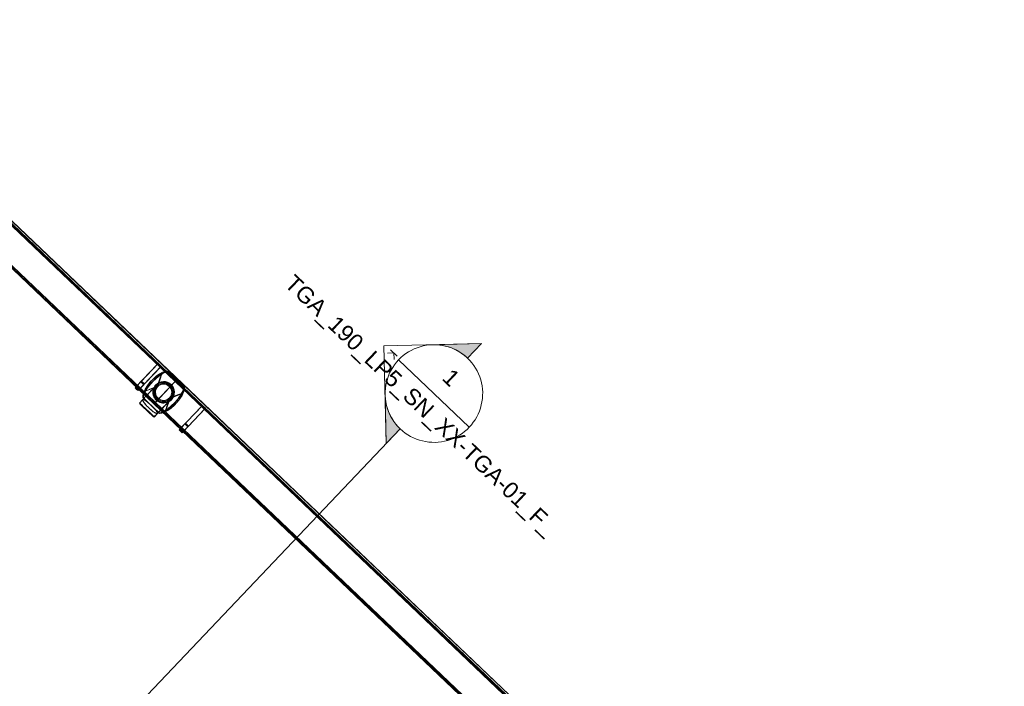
# Model space of a CAD drawing. Header units: metres. Extents: x 32343132.4 to 32343183.8, y 5699224 to 5699274.6.
# Tile 51 of 64: x 32343174.1 to 32343180.2, y 5699247.9 to 5699252. Entities that reach past the tile are written whole.
import ezdxf

# ---------------------------------------------------------------- set-up
doc = ezdxf.new("R2010")
doc.units = ezdxf.units.M
doc.layers.add('0-1', color=7, linetype='Continuous', lineweight=5)
doc.layers.add('G-ANNO-SYMB-1', color=7, linetype='Continuous', lineweight=9)
doc.layers.add('A-DETL-1', color=254, linetype='Continuous', lineweight=18, true_color=0xbebebe)
doc.layers.add('A-GENM-1', color=7, linetype='Continuous', lineweight=5, true_color=0xcccccc)
doc.styles.add('Arial_3', font='arial.ttf', dxfattribs={"height": 0.1})

# ---------------------------------------------------------------- blocks, each defined once
blk = doc.blocks.new('construction-roof-accessories--rheinzink-rzk010046 - construction-roof-accessories--rheinzink-rzk010046-3213829-TGA_190_LP5_GR_EG-TGA-01_G_')
at = {"layer": 'A-GENM-1'}
for p, q in [((1.493, 0.1143), (-1.507, 0.1143)), ((-1.507, 0.1143), (-1.507, -0.0751)), ((1.493, 0.1133), (-1.507, 0.1133)), ((-1.507, -0.0741), (-1.507, 0.1133)), ((-1.507, 0.111), (-1.507, 0.1077)), ((-1.507, 0.111), (1.493, 0.111)), ((-1.507, 0.1085), (-1.507, 0.1101)), ((-1.507, 0.1101), (1.493, 0.1101)), ((-1.507, 0.1085), (-1.507, 0.1027)), ((-1.507, 0.1019), (-1.507, 0.1077)), ((-1.507, 0.1027), (-1.507, 0.1019)), ((-1.507, 0.1027), (1.493, 0.1027)), ((-1.507, 0.1019), (1.493, 0.1019)), ((1.493, -0.0751), (1.493, 0.1143)), ((1.493, 0.1133), (1.493, -0.0741)), ((1.493, 0.1077), (1.493, 0.111)), ((1.493, 0.1101), (1.493, 0.1085)), ((1.493, 0.1027), (1.493, 0.1085)), ((1.493, 0.1077), (1.493, 0.1019)), ((1.493, 0.1019), (1.493, 0.1027)), ((-1.507, -0.0741), (1.493, -0.0741)), ((-1.507, -0.0742), (-1.507, -0.0741)), ((-1.507, -0.0741), (1.493, -0.0741)), ((-1.507, -0.0741), (1.493, -0.0741)), ((-1.507, -0.0742), (-1.507, -0.0969)), ((-1.507, -0.0751), (1.493, -0.0751)), ((-1.507, -0.096), (-1.507, -0.0751)), ((1.493, -0.0751), (-1.507, -0.0751)), ((-1.507, -0.0751), (1.493, -0.0751)), ((1.493, -0.0809), (-1.507, -0.0809)), ((-1.507, -0.0809), (-1.507, -0.0826)), ((-1.507, -0.084), (-1.507, -0.081)), ((-1.507, -0.081), (1.493, -0.081)), ((1.493, -0.0818), (-1.507, -0.0818)), ((-1.507, -0.0829), (-1.507, -0.0818)), ((-1.507, -0.0819), (-1.507, -0.0848)), ((-1.507, -0.0819), (1.493, -0.0819)), ((-1.507, -0.0848), (-1.507, -0.084)), ((-1.507, -0.084), (1.493, -0.084)), ((-1.507, -0.0848), (1.493, -0.0848)), ((-1.507, -0.096), (1.493, -0.096)), ((-1.507, -0.0969), (1.493, -0.0969)), ((1.493, -0.0741), (1.493, -0.0742)), ((1.493, -0.0969), (1.493, -0.0742)), ((1.493, -0.0751), (1.493, -0.096)), ((1.493, -0.0826), (1.493, -0.0809)), ((1.493, -0.081), (1.493, -0.084)), ((1.493, -0.0818), (1.493, -0.0829)), ((1.493, -0.0848), (1.493, -0.0819)), ((1.493, -0.084), (1.493, -0.0848))]:
    blk.add_line(p, q, dxfattribs=at)
blk = doc.blocks.new('construction-roof-accessories--rheinzink-rzk010047 - construction-roof-accessories--rheinzink-rzk010047-3217442-TGA_190_LP5_GR_EG-TGA-01_G_')
at = {"layer": 'A-GENM-1'}
for p, q in [((-0.0129, 0.0759), (-0.0129, 0.0826)), ((-0.0129, 0.0826), (-0.0129, -0.1245)), ((-0.0129, 0.0826), (0.0129, 0.0826)), ((-0.0129, 0.0826), (0.0129, 0.0826)), ((0.0129, 0.0759), (-0.0129, 0.0759)), ((-0.0129, -0.1161), (-0.0129, 0.0759)), ((0.0129, 0.0759), (-0.0129, 0.0759)), ((-0.0125, 0.0822), (-0.0125, 0.0322)), ((-0.0125, 0.0322), (-0.0125, 0.0822)), ((-0.0125, 0.0822), (-0.0125, 0.0763)), ((-0.0125, 0.0263), (-0.0125, 0.0822)), ((0.0125, 0.0822), (-0.0125, 0.0822)), ((-0.0125, 0.0822), (0.0125, 0.0822)), ((-0.0125, 0.0822), (0.0125, 0.0822)), ((-0.0125, 0.0822), (0.0125, 0.0822)), ((-0.0125, 0.0763), (-0.0125, 0.0263)), ((0.0125, 0.0763), (-0.0125, 0.0763)), ((-0.0125, 0.0763), (0.0125, 0.0763)), ((-0.0105, 0.0749), (-0.0105, 0.0759)), ((-0.0105, 0.0759), (-0.0105, 0.0757)), ((-0.0105, 0.0759), (0.0105, 0.0759)), ((-0.0105, 0.0759), (0.0105, 0.0759)), ((0.0105, 0.0759), (-0.0105, 0.0759)), ((0.0105, 0.0759), (-0.0105, 0.0759)), ((-0.0105, 0.0749), (-0.0105, 0.0759)), ((-0.0105, 0.0759), (-0.0105, 0.0749)), ((-0.0105, 0.0757), (-0.0105, 0.0754)), ((-0.0105, 0.0757), (0.0105, 0.0757)), ((-0.0105, 0.0754), (-0.0105, 0.0744)), ((-0.0105, 0.0754), (0.0105, 0.0754)), ((-0.0105, 0.0754), (0.0105, 0.0754)), ((-0.0105, 0.0752), (-0.0105, 0.0754)), ((-0.0105, 0.0754), (-0.0105, 0.0744)), ((-0.0105, 0.0742), (-0.0105, 0.0752)), ((-0.0105, 0.0744), (-0.0105, 0.0749)), ((-0.0105, 0.0749), (0.0105, 0.0749)), ((-0.0105, 0.0749), (0.0105, 0.0749)), ((-0.0105, 0.0749), (0.0105, 0.0749)), ((-0.0105, 0.0749), (0.0105, 0.0749)), ((0.0105, 0.0744), (-0.0105, 0.0744)), ((-0.0105, 0.0744), (-0.0105, 0.0742)), ((0.0105, 0.0744), (-0.0105, 0.0744)), ((0, 0.0826), (-0.0045, 0.0826)), ((0, 0.0746), (-0.0045, 0.0746)), ((-0.0033, 0.0826), (-0.0033, 0.0746)), ((-0.0033, 0.0826), (0, 0.0826)), ((0, 0.0746), (-0.0033, 0.0746)), ((0, 0.0826), (0.0033, 0.0826)), ((0.0045, 0.0826), (0, 0.0826)), ((0.0033, 0.0746), (0, 0.0746)), ((0.0045, 0.0746), (0, 0.0746)), ((0.0033, 0.0746), (0.0033, 0.0826)), ((0.0105, 0.0757), (0.0105, 0.0759)), ((0.0105, 0.0759), (0.0105, 0.0749)), ((0.0105, 0.0759), (0.0105, 0.0749)), ((0.0105, 0.0759), (0.0105, 0.0749)), ((0.0105, 0.0754), (0.0105, 0.0757)), ((0.0105, 0.0744), (0.0105, 0.0754)), ((0.0105, 0.0754), (0.0105, 0.0752)), ((0.0105, 0.0744), (0.0105, 0.0754)), ((0.0105, 0.0742), (0.0105, 0.0752)), ((0.0105, 0.0749), (0.0105, 0.0744)), ((0.0105, 0.0742), (0.0105, 0.0744)), ((0.0125, 0.0822), (0.0125, 0.0263)), ((0.0125, 0.0763), (0.0125, 0.0822)), ((0.0125, 0.0822), (0.0125, 0.0322)), ((0.0125, 0.0322), (0.0125, 0.0822)), ((0.0125, 0.0263), (0.0125, 0.0763)), ((0.0129, -0.1245), (0.0129, 0.0826)), ((0.0129, 0.0826), (0.0129, 0.0759)), ((0.0129, 0.0759), (0.0129, -0.1161)), ((-0.0125, 0.0322), (0.0125, 0.0322)), ((-0.0125, 0.0322), (0.0125, 0.0322)), ((-0.0125, 0.0263), (0.0125, 0.0263)), ((-0.0125, 0.0263), (0.0125, 0.0263)), ((-0.0129, -0.1245), (-0.0129, -0.1161)), ((-0.0129, -0.1161), (0.0129, -0.1161)), ((0.0129, -0.1161), (0.0129, -0.1245)), ((-0.0129, -0.1245), (0.0129, -0.1245))]:
    blk.add_line(p, q, dxfattribs=at)
at = {"layer": 'A-GENM-1', "flags": 128}
for points in [[(-0.0045, 0.0826), (-0.0043, 0.0828), (-0.0041, 0.083), (-0.0039, 0.0831), (-0.0037, 0.0833), (-0.0035, 0.0834), (-0.0032, 0.0836), (-0.003, 0.0837), (-0.0028, 0.0838), (-0.0025, 0.0839), (-0.0023, 0.084), (-0.002, 0.0841), (-0.0018, 0.0842), (-0.0015, 0.0843), (-0.0012, 0.0843), (-0.001, 0.0844), (-0.0007, 0.0844), (-0.0005, 0.0845), (-0.0002, 0.0845), (0, 0.0845)], [(-0.004, 0.074), (-0.004, 0.074), (-0.004, 0.074), (-0.0041, 0.074), (-0.0041, 0.074), (-0.0041, 0.074), (-0.0041, 0.074), (-0.0041, 0.074), (-0.0042, 0.074), (-0.0042, 0.074), (-0.0042, 0.074), (-0.0042, 0.074), (-0.0042, 0.074), (-0.0043, 0.074), (-0.0043, 0.074), (-0.0043, 0.074), (-0.0043, 0.0741), (-0.0043, 0.0741), (-0.0043, 0.0741), (-0.0044, 0.0741), (-0.0044, 0.0741), (-0.0044, 0.0741), (-0.0044, 0.0741), (-0.0044, 0.0742), (-0.0044, 0.0742), (-0.0044, 0.0742), (-0.0044, 0.0742), (-0.0045, 0.0742), (-0.0045, 0.0743), (-0.0045, 0.0743), (-0.0045, 0.0743), (-0.0045, 0.0743), (-0.0045, 0.0743), (-0.0045, 0.0744), (-0.0045, 0.0744), (-0.0045, 0.0744), (-0.0045, 0.0744), (-0.0045, 0.0744), (-0.0045, 0.0745), (-0.0045, 0.0745), (-0.0045, 0.0745), (-0.0045, 0.0745), (-0.0045, 0.0745), (-0.0045, 0.0746), (-0.0045, 0.0746)], [(0, 0.074), (-0.0002, 0.074), (-0.0003, 0.074), (-0.0005, 0.074), (-0.0006, 0.074), (-0.0008, 0.074), (-0.0009, 0.074), (-0.0011, 0.074), (-0.0013, 0.074), (-0.0014, 0.074), (-0.0016, 0.074), (-0.0017, 0.074), (-0.0018, 0.074), (-0.002, 0.074), (-0.0021, 0.074), (-0.0023, 0.074), (-0.0024, 0.074), (-0.0025, 0.074), (-0.0026, 0.074), (-0.0027, 0.074), (-0.0029, 0.074), (-0.003, 0.074), (-0.0031, 0.074), (-0.0032, 0.074), (-0.0033, 0.074), (-0.0034, 0.074), (-0.0034, 0.074), (-0.0035, 0.074), (-0.0036, 0.074), (-0.0037, 0.074), (-0.0037, 0.074), (-0.0038, 0.074), (-0.0038, 0.074), (-0.0039, 0.074), (-0.0039, 0.074), (-0.0039, 0.074), (-0.004, 0.074), (-0.004, 0.074), (-0.004, 0.074), (-0.004, 0.074)], [(-0.004, 0.074), (-0.004, 0.074), (-0.004, 0.074), (-0.004, 0.074), (-0.0039, 0.074), (-0.0039, 0.074), (-0.0039, 0.074), (-0.0038, 0.074), (-0.0038, 0.074), (-0.0037, 0.074), (-0.0037, 0.074), (-0.0036, 0.074), (-0.0035, 0.074), (-0.0035, 0.074), (-0.0034, 0.074), (-0.0033, 0.074), (-0.0032, 0.074), (-0.0031, 0.074), (-0.003, 0.074), (-0.0029, 0.074), (-0.0028, 0.074), (-0.0027, 0.074), (-0.0025, 0.074), (-0.0024, 0.074), (-0.0023, 0.074), (-0.0022, 0.074), (-0.002, 0.074), (-0.0019, 0.074), (-0.0017, 0.074), (-0.0016, 0.074), (-0.0014, 0.074), (-0.0013, 0.074), (-0.0011, 0.074), (-0.001, 0.074), (-0.0008, 0.074), (-0.0007, 0.074), (-0.0005, 0.074), (-0.0004, 0.074), (-0.0002, 0.074), (0, 0.074), (0, 0.074)], [(0, 0.0845), (0.0003, 0.0845), (0.0005, 0.0845), (0.0008, 0.0844), (0.0011, 0.0844), (0.0013, 0.0843), (0.0016, 0.0843), (0.0018, 0.0842), (0.0021, 0.0841), (0.0023, 0.084), (0.0026, 0.0839), (0.0028, 0.0838), (0.0031, 0.0837), (0.0033, 0.0835), (0.0035, 0.0834), (0.0038, 0.0833), (0.004, 0.0831), (0.0042, 0.0829), (0.0044, 0.0827), (0.0045, 0.0826)], [(0, 0.074), (0.0002, 0.074), (0.0003, 0.074), (0.0005, 0.074), (0.0006, 0.074), (0.0008, 0.074), (0.0009, 0.074), (0.0011, 0.074), (0.0013, 0.074), (0.0014, 0.074), (0.0016, 0.074), (0.0017, 0.074), (0.0018, 0.074), (0.002, 0.074), (0.0021, 0.074), (0.0023, 0.074), (0.0024, 0.074), (0.0025, 0.074), (0.0026, 0.074), (0.0027, 0.074), (0.0029, 0.074), (0.003, 0.074), (0.0031, 0.074), (0.0032, 0.074), (0.0033, 0.074), (0.0034, 0.074), (0.0034, 0.074), (0.0035, 0.074), (0.0036, 0.074), (0.0037, 0.074), (0.0037, 0.074), (0.0038, 0.074), (0.0038, 0.074), (0.0039, 0.074), (0.0039, 0.074), (0.0039, 0.074), (0.004, 0.074), (0.004, 0.074), (0.004, 0.074), (0.004, 0.074)], [(0.004, 0.074), (0.004, 0.074), (0.004, 0.074), (0.004, 0.074), (0.0039, 0.074), (0.0039, 0.074), (0.0039, 0.074), (0.0038, 0.074), (0.0038, 0.074), (0.0037, 0.074), (0.0037, 0.074), (0.0036, 0.074), (0.0035, 0.074), (0.0035, 0.074), (0.0034, 0.074), (0.0033, 0.074), (0.0032, 0.074), (0.0031, 0.074), (0.003, 0.074), (0.0029, 0.074), (0.0028, 0.074), (0.0027, 0.074), (0.0025, 0.074), (0.0024, 0.074), (0.0023, 0.074), (0.0022, 0.074), (0.002, 0.074), (0.0019, 0.074), (0.0017, 0.074), (0.0016, 0.074), (0.0014, 0.074), (0.0013, 0.074), (0.0011, 0.074), (0.001, 0.074), (0.0008, 0.074), (0.0007, 0.074), (0.0005, 0.074), (0.0004, 0.074), (0.0002, 0.074), (0, 0.074), (0, 0.074)], [(0.0045, 0.0746), (0.0045, 0.0746), (0.0045, 0.0745), (0.0045, 0.0745), (0.0045, 0.0745), (0.0045, 0.0745), (0.0045, 0.0745), (0.0045, 0.0744), (0.0045, 0.0744), (0.0045, 0.0744), (0.0045, 0.0744), (0.0045, 0.0743), (0.0045, 0.0743), (0.0045, 0.0743), (0.0045, 0.0743), (0.0045, 0.0743), (0.0045, 0.0742), (0.0045, 0.0742), (0.0044, 0.0742), (0.0044, 0.0742), (0.0044, 0.0742), (0.0044, 0.0742), (0.0044, 0.0741), (0.0044, 0.0741), (0.0044, 0.0741), (0.0044, 0.0741), (0.0043, 0.0741), (0.0043, 0.0741), (0.0043, 0.0741), (0.0043, 0.074), (0.0043, 0.074), (0.0042, 0.074), (0.0042, 0.074), (0.0042, 0.074), (0.0042, 0.074), (0.0042, 0.074), (0.0042, 0.074), (0.0041, 0.074), (0.0041, 0.074), (0.0041, 0.074), (0.0041, 0.074), (0.004, 0.074), (0.004, 0.074), (0.004, 0.074), (0.004, 0.074)]]:
    blk.add_lwpolyline(points, dxfattribs=at)
at = {"layer": 'A-GENM-1'}
for centre in [(0, 0.0786), (0, 0.0776)]:
    blk.add_ellipse(centre, major_axis=(-0.0271, 0), ratio=0.13736, start_param=1.173287, end_param=1.968306, dxfattribs=at)
blk = doc.blocks.new('construction-roof-accessories--rheinzink-rzk010062 - construction-roof-accessories--rheinzink-rzk010062-3212944-TGA_190_LP5_GR_EG-TGA-01_G_')
at = {"layer": 'A-GENM-1'}
for p, q in [((-0.0872, 0.0724), (-0.055, 0)), ((-0.05, 0), (-0.0862, 0.074)), ((-0.0701, 0.111), (-0.0705, 0.111)), ((-0.0705, 0.111), (-0.0677, 0.111)), ((-0.0699, 0.1117), (-0.0704, 0.1117)), ((-0.0677, 0.1117), (-0.0704, 0.1117)), ((-0.0701, 0.111), (-0.0699, 0.1117)), ((-0.0674, 0.111), (-0.0701, 0.111)), ((-0.0586, 0.1117), (-0.0699, 0.1117)), ((-0.0695, 0.1117), (-0.0695, 0.111)), ((-0.0655, 0.1117), (-0.0695, 0.1117)), ((-0.0673, 0.1117), (-0.0695, 0.1117)), ((-0.0695, 0.1117), (-0.0695, 0.111)), ((-0.0695, 0.111), (-0.0655, 0.111)), ((-0.0695, 0.111), (-0.0673, 0.111)), ((-0.0677, 0.1117), (-0.0674, 0.1117)), ((0.0677, 0.1117), (-0.0677, 0.1117)), ((-0.0677, 0.1117), (-0.0673, 0.1117)), ((-0.0677, 0.111), (-0.0677, 0.1117)), ((-0.0677, 0.1117), (-0.0677, 0.111)), ((0.0677, 0.1117), (-0.0677, 0.1117)), ((-0.0677, 0.111), (-0.0674, 0.111)), ((-0.0673, 0.111), (-0.0677, 0.111)), ((-0.0677, 0.111), (0.0677, 0.111)), ((-0.0674, 0.1117), (-0.0674, 0.111)), ((-0.0674, 0.1117), (-0.0586, 0.1117)), ((-0.0586, 0.111), (-0.0674, 0.111)), ((-0.0673, 0.1117), (-0.0673, 0.111)), ((-0.0655, 0.1117), (-0.008, 0.1117)), ((-0.008, 0.111), (-0.0655, 0.111)), ((-0.0586, 0.1117), (-0.0586, 0.111)), ((-0.0586, 0.111), (-0.0586, 0.1117)), ((-0.004, 0.1117), (-0.008, 0.1117)), ((-0.008, 0.111), (-0.004, 0.111)), ((-0.004, 0.1117), (-0.004, 0.111)), ((-0.004, 0.111), (-0.004, 0.1117)), ((-0.004, 0.1117), (0.004, 0.1117)), ((0.004, 0.111), (-0.004, 0.111)), ((0.004, 0.1117), (0.004, 0.111)), ((0.004, 0.111), (0.004, 0.1117)), ((0.008, 0.1117), (0.004, 0.1117)), ((0.004, 0.111), (0.008, 0.111)), ((0.008, 0.1117), (0.0663, 0.1117)), ((0.0663, 0.111), (0.008, 0.111)), ((0.0862, 0.074), (0.05, 0)), ((0.0872, 0.0724), (0.055, 0)), ((0.0586, 0.1117), (0.0586, 0.111)), ((0.0586, 0.111), (0.0586, 0.1117)), ((0.0586, 0.1117), (0.0674, 0.1117)), ((0.0699, 0.1117), (0.0586, 0.1117)), ((0.0674, 0.111), (0.0586, 0.111)), ((0.0703, 0.1117), (0.0663, 0.1117)), ((0.0663, 0.111), (0.0703, 0.111)), ((0.0703, 0.1117), (0.0673, 0.1117)), ((0.0673, 0.1117), (0.0677, 0.1117)), ((0.0673, 0.111), (0.0673, 0.1117)), ((0.0677, 0.111), (0.0673, 0.111)), ((0.0673, 0.111), (0.0703, 0.111)), ((0.0674, 0.111), (0.0674, 0.1117)), ((0.0674, 0.1117), (0.0677, 0.1117)), ((0.0674, 0.111), (0.0677, 0.111)), ((0.0701, 0.111), (0.0674, 0.111)), ((0.0704, 0.1117), (0.0677, 0.1117)), ((0.0677, 0.1117), (0.0677, 0.111)), ((0.0677, 0.111), (0.0677, 0.1117)), ((0.0677, 0.111), (0.0705, 0.111)), ((0.0699, 0.1117), (0.0701, 0.111)), ((0.0704, 0.1117), (0.0699, 0.1117)), ((0.0705, 0.111), (0.0701, 0.111)), ((0.0703, 0.111), (0.0703, 0.1117)), ((0.0703, 0.111), (0.0703, 0.1117)), ((-0.0872, -0.0723), (-0.055, 0)), ((-0.0862, -0.0739), (-0.05, 0)), ((0.0862, -0.0739), (0.05, 0)), ((0.055, 0), (0.0872, -0.0723)), ((-0.0705, -0.1109), (-0.0704, -0.1117)), ((-0.0677, -0.1109), (-0.0705, -0.1109)), ((-0.0704, -0.1117), (-0.0677, -0.1117)), ((-0.0695, -0.1097), (-0.0695, -0.1115)), ((-0.0673, -0.1097), (-0.0695, -0.1097)), ((-0.0695, -0.1115), (-0.0695, -0.113)), ((-0.0695, -0.113), (-0.0695, -0.1128)), ((-0.0695, -0.113), (-0.0673, -0.113)), ((-0.0695, -0.1143), (0.0693, -0.1143)), ((-0.0693, -0.1143), (-0.0674, -0.1115)), ((-0.069, -0.1154), (-0.0693, -0.1142)), ((-0.0673, -0.113), (-0.069, -0.1154)), ((-0.069, -0.1154), (0.069, -0.1154)), ((0.0677, -0.1096), (-0.0677, -0.1096)), ((-0.0677, -0.111), (-0.0677, -0.1096)), ((-0.0677, -0.1096), (0.0677, -0.1096)), ((-0.0677, -0.1117), (-0.0677, -0.1109)), ((-0.0677, -0.1109), (-0.0677, -0.1116)), ((0.0677, -0.111), (-0.0677, -0.111)), ((-0.0674, -0.1115), (-0.0677, -0.111)), ((-0.0677, -0.1116), (0.0677, -0.1116)), ((-0.0673, -0.1097), (-0.0674, -0.1115)), ((-0.0674, -0.1115), (0.0674, -0.1115)), ((-0.0674, -0.1115), (-0.0673, -0.113)), ((0.0703, -0.1097), (0.0673, -0.1097)), ((0.0674, -0.1115), (0.0673, -0.1097)), ((0.0673, -0.113), (0.0674, -0.1115)), ((0.069, -0.1154), (0.0673, -0.113)), ((0.0673, -0.113), (0.0703, -0.113)), ((0.0677, -0.111), (0.0674, -0.1115)), ((0.0674, -0.1115), (0.0693, -0.1143)), ((0.0677, -0.1096), (0.0677, -0.111)), ((0.0677, -0.1109), (0.0677, -0.1117)), ((0.0705, -0.1109), (0.0677, -0.1109)), ((0.0677, -0.1116), (0.0677, -0.1109)), ((0.0677, -0.1117), (0.0704, -0.1117)), ((0.0693, -0.1143), (0.069, -0.1154)), ((0.0703, -0.1115), (0.0703, -0.1097)), ((0.0703, -0.113), (0.0703, -0.1115)), ((0.0703, -0.1128), (0.0703, -0.113)), ((0.0704, -0.1117), (0.0705, -0.1109))]:
    blk.add_line(p, q, dxfattribs=at)
at = {"layer": 'A-GENM-1', "flags": 128}
for points in [[(-0.0704, 0.1117), (-0.0803, 0.1008), (-0.0889, 0.0845), (-0.0958, 0.0638), (-0.1006, 0.0397), (-0.103, 0.0135), (-0.103, -0.0135), (-0.1006, -0.0397), (-0.0958, -0.0638), (-0.0889, -0.0845), (-0.0803, -0.1008), (-0.0704, -0.1117)], [(-0.0705, -0.1109), (-0.0808, -0.098), (-0.0897, -0.0792), (-0.0964, -0.0556), (-0.1005, -0.0287), (-0.102, 0.0001), (-0.1005, 0.0288), (-0.0964, 0.0558), (-0.0897, 0.0794), (-0.0808, 0.0981), (-0.0705, 0.111)], [(-0.0677, -0.1117), (-0.0764, -0.0994), (-0.0839, -0.0807), (-0.0896, -0.0569), (-0.0932, -0.0294), (-0.0944, 0), (-0.0932, 0.0294), (-0.0896, 0.0569), (-0.0839, 0.0807), (-0.0764, 0.0994), (-0.0677, 0.1117)], [(-0.0677, 0.111), (-0.0761, 0.0981), (-0.0833, 0.0794), (-0.0887, 0.0558), (-0.0921, 0.0288), (-0.0933, 0.0001), (-0.0921, -0.0287), (-0.0887, -0.0556), (-0.0833, -0.0792), (-0.0761, -0.098), (-0.0677, -0.1109)], [(-0.0677, 0.111), (0, 0.111), (0.0677, 0.111)], [(0.0677, 0.1117), (0.0764, 0.0994), (0.0839, 0.0807), (0.0896, 0.0569), (0.0932, 0.0294), (0.0944, 0), (0.0932, -0.0294), (0.0896, -0.0569), (0.0839, -0.0807), (0.0764, -0.0994), (0.0677, -0.1117)], [(0.0677, -0.1109), (0.0761, -0.098), (0.0833, -0.0792), (0.0887, -0.0556), (0.0921, -0.0287), (0.0933, 0.0001), (0.0921, 0.0288), (0.0887, 0.0558), (0.0833, 0.0794), (0.0761, 0.0981), (0.0677, 0.111)], [(0.0704, -0.1117), (0.0803, -0.1008), (0.0889, -0.0845), (0.0958, -0.0638), (0.1006, -0.0397), (0.103, -0.0135), (0.103, 0.0135), (0.1006, 0.0397), (0.0958, 0.0638), (0.0889, 0.0845), (0.0803, 0.1008), (0.0704, 0.1117)], [(0.0705, 0.111), (0.0808, 0.0981), (0.0897, 0.0794), (0.0964, 0.0558), (0.1005, 0.0288), (0.102, 0.0001), (0.1005, -0.0287), (0.0964, -0.0556), (0.0897, -0.0792), (0.0808, -0.098), (0.0705, -0.1109)], [(0.0677, -0.1109), (0, -0.1109), (-0.0677, -0.1109)]]:
    blk.add_lwpolyline(points, dxfattribs=at)
at = {"layer": 'A-GENM-1'}
for radius, start, end in [(0.0625, 0, 180), (0.0625, 0, 180), (0.0625, 0, 180), (0.0625, 180, 0), (0.0625, 180, 0), (0.0625, 180, 0), (0.055, 0, 180), (0.055, 180, 0), (0.05, 0, 180), (0.05, 180, 0)]:
    blk.add_arc((0, 0), radius, start, end, dxfattribs=at)
for major_axis, start_param, end_param in [((0.0665, 0), 0, 3.141593), ((0, 0.0617), 4.712389, 7.853982), ((0, 0.0617), 4.712389, 7.853982), ((0, 0.0615), 4.712389, 7.853982), ((0, 0.0615), 4.712389, 7.853982), ((0.0665, 0), 3.141593, 6.283185), ((0, 0.0617), 1.570796, 4.712389), ((0, 0.0617), 1.570796, 4.712389), ((0, 0.0615), 1.570796, 4.712389), ((0, 0.0615), 1.570796, 4.712389)]:
    blk.add_ellipse((0, 0), major_axis=major_axis, ratio=1, start_param=start_param, end_param=end_param, dxfattribs=at)
for points, knots in [([(-0.0872, -0.0723), (-0.0878, -0.0691), (-0.0889, -0.0625), (-0.0901, -0.0542), (-0.091, -0.0475), (-0.0917, -0.0425), (-0.0923, -0.0374), (-0.0928, -0.0322), (-0.0933, -0.027), (-0.0937, -0.0216), (-0.094, -0.0163), (-0.0943, -0.0091), (-0.0945, 0.0001), (-0.0943, 0.011), (-0.0938, 0.02), (-0.0933, 0.0272), (-0.0929, 0.0316), (-0.0925, 0.0351), (-0.0922, 0.0385), (-0.0915, 0.0445), (-0.0903, 0.0529), (-0.0889, 0.0628), (-0.0878, 0.0692), (-0.0872, 0.0724)], [-1, -1, -1, -1, -0.928571, -0.857143, -0.821429, -0.785714, -0.75, -0.714286, -0.678571, -0.642857, -0.607143, -0.571429, -0.5, -0.428571, -0.357143, -0.321429, -0.285714, -0.267857, -0.25, -0.214286, -0.142857, -0.071429, 0, 0, 0, 0]), ([(-0.0862, -0.0739), (-0.0868, -0.0706), (-0.0879, -0.0639), (-0.0891, -0.0554), (-0.09, -0.0485), (-0.0906, -0.0434), (-0.0912, -0.0382), (-0.0917, -0.0329), (-0.0922, -0.0275), (-0.0927, -0.0202), (-0.0932, -0.0111), (-0.0933, 0.0001), (-0.0932, 0.0112), (-0.0927, 0.0204), (-0.0922, 0.0277), (-0.0917, 0.0331), (-0.0912, 0.0384), (-0.0906, 0.0437), (-0.0899, 0.0489), (-0.089, 0.0557), (-0.0878, 0.0642), (-0.0868, 0.0708), (-0.0862, 0.074)], [0, 0, 0, 0, 0.071429, 0.142857, 0.178571, 0.214286, 0.25, 0.285714, 0.321429, 0.357143, 0.428571, 0.5, 0.571429, 0.642857, 0.678571, 0.714286, 0.75, 0.785714, 0.821429, 0.857143, 0.928571, 1, 1, 1, 1]), ([(0.0862, 0.074), (0.0868, 0.0708), (0.0878, 0.0642), (0.089, 0.0557), (0.0899, 0.0489), (0.0906, 0.0437), (0.0912, 0.0384), (0.0917, 0.0331), (0.0922, 0.0277), (0.0927, 0.0204), (0.0932, 0.0112), (0.0933, 0.0001), (0.0932, -0.0111), (0.0927, -0.0202), (0.0922, -0.0275), (0.0917, -0.0329), (0.0912, -0.0382), (0.0906, -0.0434), (0.09, -0.0485), (0.0891, -0.0554), (0.0879, -0.0639), (0.0868, -0.0706), (0.0862, -0.0739)], [0, 0, 0, 0, 0.071429, 0.142857, 0.178571, 0.214286, 0.25, 0.285714, 0.321429, 0.357143, 0.428571, 0.5, 0.571429, 0.642857, 0.678571, 0.714286, 0.75, 0.785714, 0.821429, 0.857143, 0.928571, 1, 1, 1, 1]), ([(0.0872, 0.0724), (0.0878, 0.0692), (0.0889, 0.0628), (0.0901, 0.0545), (0.091, 0.0479), (0.0917, 0.0428), (0.0923, 0.0376), (0.0928, 0.0325), (0.0933, 0.0272), (0.0937, 0.0218), (0.094, 0.0164), (0.0943, 0.0092), (0.0945, 0.0001), (0.0943, -0.0109), (0.0938, -0.0199), (0.0933, -0.027), (0.0928, -0.0322), (0.0923, -0.0374), (0.0915, -0.0442), (0.0904, -0.0526), (0.0889, -0.0625), (0.0878, -0.0691), (0.0872, -0.0723)], [-1, -1, -1, -1, -0.928571, -0.857143, -0.821429, -0.785714, -0.75, -0.714286, -0.678571, -0.642857, -0.607143, -0.571429, -0.5, -0.428571, -0.357143, -0.321429, -0.285714, -0.25, -0.214286, -0.142857, -0.071429, 0, 0, 0, 0]), ([(-0.0695, -0.1128), (-0.0695, -0.1122), (-0.0695, -0.1103), (-0.0695, -0.1098), (-0.0695, -0.1097)], [-0.009763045, -0.009763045, -0.009763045, -0.009763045, -0.004773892, -0.001804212, -0.001804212, -0.001804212, -0.001804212]), ([(0.0703, -0.1097), (0.0703, -0.1098), (0.0703, -0.1103), (0.0703, -0.1122), (0.0703, -0.1128)], [0.001804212, 0.001804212, 0.001804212, 0.001804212, 0.004773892, 0.009763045, 0.009763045, 0.009763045, 0.009763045])]:
    blk.add_open_spline(points, degree=3, knots=knots, dxfattribs=at)
for points in [[(-0.0872, 0.0724), (-0.0853, 0.0779), (-0.0812, 0.088), (-0.0746, 0.1008), (-0.0701, 0.1083), (-0.0677, 0.1117)], [(-0.0862, 0.074), (-0.0843, 0.0791), (-0.0804, 0.0885), (-0.0742, 0.1006), (-0.0699, 0.1077), (-0.0677, 0.111)], [(0.0677, 0.1117), (0.07, 0.1083), (0.0746, 0.1008), (0.0812, 0.0881), (0.0853, 0.0779), (0.0872, 0.0724)], [(0.0677, 0.111), (0.0699, 0.1077), (0.0742, 0.1006), (0.0804, 0.0885), (0.0843, 0.0791), (0.0862, 0.074)], [(-0.0677, -0.1116), (-0.07, -0.1082), (-0.0746, -0.1007), (-0.0812, -0.088), (-0.0853, -0.0778), (-0.0872, -0.0723)], [(-0.0677, -0.1109), (-0.0699, -0.1076), (-0.0742, -0.1005), (-0.0804, -0.0884), (-0.0843, -0.079), (-0.0862, -0.0739)], [(-0.0677, -0.1096), (-0.0676, -0.1096), (-0.0675, -0.1096), (-0.0674, -0.1096), (-0.0673, -0.1097)], [(0.0673, -0.1097), (0.0674, -0.1096), (0.0675, -0.1096), (0.0676, -0.1096), (0.0677, -0.1096)], [(0.0872, -0.0723), (0.0853, -0.0778), (0.0812, -0.088), (0.0746, -0.1007), (0.07, -0.1082), (0.0677, -0.1116)], [(0.0862, -0.0739), (0.0843, -0.079), (0.0804, -0.0884), (0.0742, -0.1005), (0.0699, -0.1076), (0.0677, -0.1109)]]:
    blk.add_open_spline(points, degree=3, dxfattribs=at)
blk = doc.blocks.new('construction-roof-accessories--rheinzink-rzk010054 - construction-roof-accessories--rheinzink-rzk010054-3229728-TGA_190_LP5_GR_EG-TGA-01_G_')
at = {"layer": 'A-GENM-1'}
for p, q in [((-0.0648, -0.0645), (-0.0648, -0.0945)), ((-0.064, -0.0645), (-0.064, -0.0945)), ((0.0594, -0.0945), (0.0594, -0.0645)), ((0.0602, -0.0945), (0.0602, -0.0645))]:
    blk.add_line(p, q, dxfattribs=at)
at = {"layer": 'A-GENM-1', "flags": 128}
for points in [[(-0.0648, 0.0564), (-0.0647, 0.0589), (-0.0646, 0.0614), (-0.0643, 0.0639), (-0.064, 0.0664), (-0.0635, 0.0688), (-0.063, 0.0713), (-0.0624, 0.0737), (-0.0616, 0.0761), (-0.0608, 0.0784), (-0.0599, 0.0808), (-0.0588, 0.083), (-0.0577, 0.0853), (-0.0565, 0.0875), (-0.0552, 0.0896), (-0.0539, 0.0917), (-0.0524, 0.0937), (-0.0509, 0.0957), (-0.0493, 0.0976), (-0.0476, 0.0995), (-0.0458, 0.1013), (-0.044, 0.103), (-0.0421, 0.1046), (-0.0401, 0.1061), (-0.0381, 0.1076), (-0.0361, 0.109), (-0.0339, 0.1103), (-0.0317, 0.1115), (-0.0295, 0.1127), (-0.0272, 0.1137), (-0.0249, 0.1147), (-0.0226, 0.1155), (-0.0202, 0.1163), (-0.0178, 0.117), (-0.0154, 0.1175), (-0.0129, 0.118), (-0.0104, 0.1184), (-0.008, 0.1187), (-0.0055, 0.1188), (-0.003, 0.1189), (-0.0005, 0.1189), (0.002, 0.1188), (0.0045, 0.1186), (0.007, 0.1182), (0.0095, 0.1178), (0.0119, 0.1173), (0.0143, 0.1167), (0.0167, 0.116), (0.0191, 0.1152), (0.0214, 0.1143), (0.0237, 0.1133), (0.026, 0.1122), (0.0282, 0.111), (0.0303, 0.1097), (0.0324, 0.1084), (0.0345, 0.107), (0.0365, 0.1054), (0.0384, 0.1039), (0.0403, 0.1022), (0.0421, 0.1005), (0.0438, 0.0986), (0.0455, 0.0968), (0.047, 0.0948), (0.0485, 0.0928), (0.0499, 0.0908), (0.0513, 0.0886), (0.0525, 0.0865), (0.0537, 0.0843), (0.0547, 0.082), (0.0557, 0.0797), (0.0566, 0.0774), (0.0574, 0.075), (0.0581, 0.0726), (0.0587, 0.0702), (0.0592, 0.0677), (0.0596, 0.0652), (0.0599, 0.0628), (0.0601, 0.0603), (0.0602, 0.0578), (0.0602, 0.0564)], [(0.0594, 0.0564), (0.0594, 0.0589), (0.0592, 0.0614), (0.059, 0.0638), (0.0586, 0.0663), (0.0582, 0.0687), (0.0576, 0.0711), (0.057, 0.0735), (0.0563, 0.0758), (0.0555, 0.0782), (0.0545, 0.0805), (0.0535, 0.0827), (0.0524, 0.0849), (0.0513, 0.0871), (0.05, 0.0892), (0.0486, 0.0913), (0.0472, 0.0933), (0.0457, 0.0952), (0.0441, 0.0971), (0.0424, 0.0989), (0.0407, 0.1007), (0.0389, 0.1024), (0.037, 0.104), (0.0351, 0.1055), (0.0331, 0.107), (0.0311, 0.1083), (0.0289, 0.1096), (0.0268, 0.1108), (0.0246, 0.112), (0.0224, 0.113), (0.0201, 0.1139), (0.0178, 0.1148), (0.0154, 0.1155), (0.013, 0.1162), (0.0106, 0.1168), (0.0082, 0.1172), (0.0058, 0.1176), (0.0033, 0.1179), (0.0008, 0.118), (-0.0016, 0.1181), (-0.0041, 0.1181), (-0.0066, 0.118), (-0.009, 0.1178), (-0.0115, 0.1174), (-0.0139, 0.117), (-0.0163, 0.1165), (-0.0187, 0.1159), (-0.0211, 0.1152), (-0.0234, 0.1144), (-0.0257, 0.1135), (-0.028, 0.1125), (-0.0302, 0.1115), (-0.0324, 0.1103), (-0.0345, 0.1091), (-0.0366, 0.1077), (-0.0386, 0.1063), (-0.0406, 0.1048), (-0.0425, 0.1032), (-0.0443, 0.1016), (-0.0461, 0.0999), (-0.0478, 0.0981), (-0.0494, 0.0962), (-0.051, 0.0943), (-0.0524, 0.0924), (-0.0538, 0.0903), (-0.0552, 0.0882), (-0.0564, 0.0861), (-0.0575, 0.0839), (-0.0586, 0.0817), (-0.0595, 0.0794), (-0.0604, 0.0771), (-0.0612, 0.0748), (-0.0619, 0.0724), (-0.0625, 0.07), (-0.063, 0.0676), (-0.0634, 0.0651), (-0.0637, 0.0627), (-0.0639, 0.0602), (-0.064, 0.0578), (-0.064, 0.0564)], [(-0.0023, -0.005), (-0.0047, -0.0049), (-0.0072, -0.0048), (-0.0096, -0.0045), (-0.0121, -0.0042), (-0.0145, -0.0038), (-0.0169, -0.0032), (-0.0193, -0.0026), (-0.0216, -0.0019), (-0.0239, -0.001), (-0.0262, -0.0001), (-0.0284, 0.0009), (-0.0306, 0.002), (-0.0328, 0.0031), (-0.0349, 0.0044), (-0.037, 0.0057), (-0.039, 0.0072), (-0.0409, 0.0087), (-0.0428, 0.0103), (-0.0446, 0.0119), (-0.0463, 0.0136), (-0.048, 0.0154), (-0.0496, 0.0173), (-0.0511, 0.0192), (-0.0526, 0.0212), (-0.054, 0.0232), (-0.0552, 0.0253), (-0.0564, 0.0275), (-0.0576, 0.0297), (-0.0586, 0.0319), (-0.0595, 0.0342), (-0.0604, 0.0365), (-0.0611, 0.0388), (-0.0618, 0.0412), (-0.0623, 0.0436), (-0.0628, 0.046), (-0.0632, 0.0484), (-0.0634, 0.0509), (-0.0636, 0.0533), (-0.0637, 0.0558), (-0.0637, 0.0582), (-0.0635, 0.0607), (-0.0633, 0.0631), (-0.063, 0.0656), (-0.0626, 0.068), (-0.0621, 0.0704), (-0.0615, 0.0728), (-0.0608, 0.0751), (-0.06, 0.0774), (-0.0591, 0.0797), (-0.0581, 0.082), (-0.0571, 0.0842), (-0.0559, 0.0864), (-0.0547, 0.0885), (-0.0533, 0.0905), (-0.0519, 0.0926), (-0.0504, 0.0945), (-0.0489, 0.0964), (-0.0472, 0.0982), (-0.0455, 0.1), (-0.0438, 0.1017), (-0.0419, 0.1033), (-0.04, 0.1049), (-0.038, 0.1063), (-0.036, 0.1077), (-0.0339, 0.109), (-0.0318, 0.1103), (-0.0296, 0.1114), (-0.0274, 0.1125), (-0.0252, 0.1134), (-0.0229, 0.1143), (-0.0205, 0.1151), (-0.0182, 0.1157), (-0.0158, 0.1163), (-0.0134, 0.1168), (-0.011, 0.1172), (-0.0085, 0.1175), (-0.0061, 0.1177), (-0.0036, 0.1178), (-0.0023, 0.1178)], [(-0.0023, 0.1178), (0.0002, 0.1178), (0.0026, 0.1176), (0.0051, 0.1174), (0.0075, 0.117), (0.0099, 0.1166), (0.0123, 0.1161), (0.0147, 0.1154), (0.017, 0.1147), (0.0193, 0.1139), (0.0216, 0.113), (0.0239, 0.112), (0.0261, 0.1109), (0.0282, 0.1097), (0.0303, 0.1085), (0.0324, 0.1071), (0.0344, 0.1057), (0.0363, 0.1042), (0.0382, 0.1026), (0.04, 0.1009), (0.0418, 0.0992), (0.0434, 0.0974), (0.045, 0.0955), (0.0466, 0.0936), (0.048, 0.0916), (0.0494, 0.0896), (0.0507, 0.0875), (0.0519, 0.0854), (0.053, 0.0832), (0.054, 0.0809), (0.0549, 0.0787), (0.0558, 0.0764), (0.0565, 0.074), (0.0572, 0.0717), (0.0578, 0.0693), (0.0582, 0.0669), (0.0586, 0.0644), (0.0589, 0.062), (0.059, 0.0595), (0.0591, 0.0571), (0.0591, 0.0546), (0.059, 0.0522), (0.0588, 0.0497), (0.0584, 0.0473), (0.058, 0.0449), (0.0575, 0.0425), (0.0569, 0.0401), (0.0562, 0.0377), (0.0554, 0.0354), (0.0545, 0.0331), (0.0536, 0.0309), (0.0525, 0.0287), (0.0513, 0.0265), (0.0501, 0.0244), (0.0488, 0.0223), (0.0474, 0.0203), (0.0459, 0.0183), (0.0443, 0.0164), (0.0427, 0.0146), (0.041, 0.0128), (0.0392, 0.0111), (0.0373, 0.0095), (0.0354, 0.008), (0.0335, 0.0065), (0.0314, 0.0051), (0.0294, 0.0038), (0.0272, 0.0026), (0.0251, 0.0014), (0.0228, 0.0004), (0.0206, -0.0006), (0.0183, -0.0014), (0.016, -0.0022), (0.0136, -0.0029), (0.0112, -0.0035), (0.0088, -0.004), (0.0064, -0.0044), (0.0039, -0.0047), (0.0015, -0.0049), (-0.001, -0.005), (-0.0023, -0.005)], [(0.0602, 0.0564), (0.0602, 0.0539), (0.06, 0.0514), (0.0598, 0.0489), (0.0594, 0.0465), (0.059, 0.044), (0.0584, 0.0416), (0.0578, 0.0392), (0.057, 0.0368), (0.0562, 0.0344), (0.0553, 0.0321), (0.0543, 0.0298), (0.0532, 0.0276), (0.052, 0.0254), (0.0507, 0.0232), (0.0493, 0.0211), (0.0478, 0.0191), (0.0463, 0.0171), (0.0447, 0.0152), (0.043, 0.0134), (0.0413, 0.0116), (0.0394, 0.0099), (0.0375, 0.0083), (0.0356, 0.0067), (0.0336, 0.0052), (0.0315, 0.0038), (0.0294, 0.0025), (0.0272, 0.0013), (0.0249, 0.0002), (0.0227, -0.0009), (0.0204, -0.0018), (0.018, -0.0027), (0.0156, -0.0035), (0.0132, -0.0041), (0.0108, -0.0047), (0.0083, -0.0052), (0.0059, -0.0055), (0.0034, -0.0058), (0.0009, -0.006), (-0.0016, -0.0061), (-0.0041, -0.006), (-0.0066, -0.0059), (-0.0091, -0.0057), (-0.0116, -0.0054), (-0.014, -0.005), (-0.0165, -0.0044), (-0.0189, -0.0038), (-0.0213, -0.0031), (-0.0237, -0.0023), (-0.026, -0.0014), (-0.0283, -0.0004), (-0.0305, 0.0007), (-0.0328, 0.0019), (-0.0349, 0.0031), (-0.037, 0.0045), (-0.0391, 0.0059), (-0.0411, 0.0074), (-0.043, 0.009), (-0.0449, 0.0107), (-0.0466, 0.0124), (-0.0484, 0.0142), (-0.05, 0.0161), (-0.0516, 0.018), (-0.0531, 0.02), (-0.0545, 0.0221), (-0.0558, 0.0242), (-0.0571, 0.0264), (-0.0582, 0.0286), (-0.0593, 0.0308), (-0.0603, 0.0331), (-0.0612, 0.0355), (-0.062, 0.0379), (-0.0627, 0.0403), (-0.0633, 0.0427), (-0.0638, 0.0451), (-0.0642, 0.0476), (-0.0645, 0.0501), (-0.0647, 0.0526), (-0.0648, 0.0551), (-0.0648, 0.0564)], [(-0.0648, -0.0645), (-0.0648, -0.0579), (-0.0648, -0.0515), (-0.0648, -0.0451), (-0.0648, -0.0388), (-0.0648, -0.0327), (-0.0648, -0.0267), (-0.0648, -0.0209), (-0.0648, -0.0152), (-0.0648, -0.0097), (-0.0648, -0.0043), (-0.0648, 0.0009), (-0.0648, 0.0059), (-0.0648, 0.0107), (-0.0648, 0.0153), (-0.0648, 0.0196), (-0.0648, 0.0238), (-0.0648, 0.0277), (-0.0648, 0.0314), (-0.0648, 0.0349), (-0.0648, 0.0381), (-0.0648, 0.0411), (-0.0648, 0.0438), (-0.0648, 0.0463), (-0.0648, 0.0485), (-0.0648, 0.0504), (-0.0648, 0.0521), (-0.0648, 0.0535), (-0.0648, 0.0546), (-0.0648, 0.0555), (-0.0648, 0.0561), (-0.0648, 0.0564), (-0.0648, 0.0564)], [(-0.064, 0.0564), (-0.0639, 0.054), (-0.0638, 0.0515), (-0.0635, 0.049), (-0.0632, 0.0466), (-0.0628, 0.0442), (-0.0622, 0.0418), (-0.0616, 0.0394), (-0.0609, 0.037), (-0.06, 0.0347), (-0.0591, 0.0324), (-0.0581, 0.0301), (-0.057, 0.0279), (-0.0558, 0.0258), (-0.0546, 0.0237), (-0.0532, 0.0216), (-0.0518, 0.0196), (-0.0503, 0.0176), (-0.0487, 0.0157), (-0.047, 0.0139), (-0.0453, 0.0122), (-0.0435, 0.0105), (-0.0416, 0.0089), (-0.0397, 0.0073), (-0.0377, 0.0059), (-0.0356, 0.0045), (-0.0335, 0.0032), (-0.0314, 0.002), (-0.0292, 0.0009), (-0.0269, -0.0001), (-0.0246, -0.0011), (-0.0223, -0.0019), (-0.02, -0.0027), (-0.0176, -0.0033), (-0.0152, -0.0039), (-0.0128, -0.0044), (-0.0103, -0.0047), (-0.0079, -0.005), (-0.0054, -0.0052), (-0.003, -0.0053), (-0.0005, -0.0052), (0.002, -0.0051), (0.0044, -0.0049), (0.0069, -0.0046), (0.0093, -0.0042), (0.0117, -0.0037), (0.0141, -0.0031), (0.0165, -0.0023), (0.0188, -0.0016), (0.0211, -0.0007), (0.0234, 0.0003), (0.0256, 0.0014), (0.0278, 0.0026), (0.0299, 0.0038), (0.032, 0.0051), (0.034, 0.0065), (0.036, 0.008), (0.0379, 0.0096), (0.0397, 0.0112), (0.0415, 0.013), (0.0432, 0.0147), (0.0448, 0.0166), (0.0464, 0.0185), (0.0479, 0.0205), (0.0493, 0.0225), (0.0506, 0.0246), (0.0518, 0.0268), (0.053, 0.0289), (0.054, 0.0312), (0.055, 0.0334), (0.0558, 0.0358), (0.0566, 0.0381), (0.0573, 0.0405), (0.0579, 0.0429), (0.0584, 0.0453), (0.0588, 0.0477), (0.0591, 0.0502), (0.0593, 0.0526), (0.0594, 0.0551), (0.0594, 0.0564)], [(-0.064, -0.0645), (-0.064, -0.0579), (-0.064, -0.0515), (-0.064, -0.0451), (-0.064, -0.0388), (-0.064, -0.0327), (-0.064, -0.0267), (-0.064, -0.0209), (-0.064, -0.0152), (-0.064, -0.0097), (-0.064, -0.0043), (-0.064, 0.0009), (-0.064, 0.0059), (-0.064, 0.0107), (-0.064, 0.0153), (-0.064, 0.0196), (-0.064, 0.0238), (-0.064, 0.0277), (-0.064, 0.0314), (-0.064, 0.0349), (-0.064, 0.0381), (-0.064, 0.0411), (-0.064, 0.0438), (-0.064, 0.0463), (-0.064, 0.0485), (-0.064, 0.0504), (-0.064, 0.0521), (-0.064, 0.0535), (-0.064, 0.0546), (-0.064, 0.0555), (-0.064, 0.0561), (-0.064, 0.0564), (-0.064, 0.0564)], [(0.0594, 0.0564), (0.0594, 0.0563), (0.0594, 0.0559), (0.0594, 0.0552), (0.0594, 0.0542), (0.0594, 0.053), (0.0594, 0.0515), (0.0594, 0.0497), (0.0594, 0.0476), (0.0594, 0.0453), (0.0594, 0.0427), (0.0594, 0.0399), (0.0594, 0.0368), (0.0594, 0.0335), (0.0594, 0.03), (0.0594, 0.0262), (0.0594, 0.0221), (0.0594, 0.0179), (0.0594, 0.0134), (0.0594, 0.0087), (0.0594, 0.0039), (0.0594, -0.0012), (0.0594, -0.0065), (0.0594, -0.0119), (0.0594, -0.0175), (0.0594, -0.0232), (0.0594, -0.0292), (0.0594, -0.0352), (0.0594, -0.0414), (0.0594, -0.0477), (0.0594, -0.0541), (0.0594, -0.0606), (0.0594, -0.0645)], [(0.0602, 0.0564), (0.0602, 0.0563), (0.0602, 0.0559), (0.0602, 0.0552), (0.0602, 0.0542), (0.0602, 0.053), (0.0602, 0.0515), (0.0602, 0.0497), (0.0602, 0.0476), (0.0602, 0.0453), (0.0602, 0.0427), (0.0602, 0.0399), (0.0602, 0.0368), (0.0602, 0.0335), (0.0602, 0.03), (0.0602, 0.0262), (0.0602, 0.0221), (0.0602, 0.0179), (0.0602, 0.0134), (0.0602, 0.0087), (0.0602, 0.0039), (0.0602, -0.0012), (0.0602, -0.0065), (0.0602, -0.0119), (0.0602, -0.0175), (0.0602, -0.0232), (0.0602, -0.0292), (0.0602, -0.0352), (0.0602, -0.0414), (0.0602, -0.0477), (0.0602, -0.0541), (0.0602, -0.0606), (0.0602, -0.0645)]]:
    blk.add_lwpolyline(points, dxfattribs=at)
at = {"layer": 'A-GENM-1'}
for radius, start, end in [(0.0625, 90, 270), (0.0617, 0, 180), (0.0614, 90, 270), (0.0625, 270, 90), (0.0617, 270, 90), (0.0617, 270, 90), (0.0606, 270, 90), (0.0606, 270, 90), (0.0625, 180, 0)]:
    blk.add_arc((-0.0023, 0.0564), radius, start, end, dxfattribs=at)
for centre, major_axis, ratio, start_param, end_param in [((-0.0023, 0.0564), (0.0625, 0), 1, 0, 3.141593), ((-0.0023, 0.0564), (0.0625, 0), 1, 1.570796, 4.712389), ((-0.0023, 0.0564), (0.062, 0), 1, 1.570796, 4.712389), ((-0.0023, 0.0564), (0, 0.0617), 1, 0, 3.141593), ((-0.0023, 0.0564), (0, 0.0617), 1, 0, 3.141593), ((-0.0023, 0.0564), (0, 0.0606), 1, 0, 3.141593), ((-0.0023, 0.0564), (0, 0.0606), 1, 0, 3.141593), ((-0.0023, 0.0564), (0.0625, 0), 1, 4.712389, 7.853982), ((-0.0023, 0.0564), (0.062, 0), 1, 4.712389, 7.853982), ((-0.0023, 0.0564), (0.0614, 0), 1, 4.712389, 7.853982), ((-0.0023, 0.0564), (0, 0.0617), 1, 1.570796, 4.712389), ((-0.0023, -0.0945), (0.0625, 0), 0.0349, 0, 3.141593), ((-0.0023, -0.0945), (0.0625, 0), 0.034899, 3.141593, 6.283185), ((-0.0023, -0.0945), (0.0617, 0), 0.034899, 0, 3.141593), ((-0.0023, -0.0945), (0.0617, 0), 0.034899, 3.141593, 6.283185)]:
    blk.add_ellipse(centre, major_axis=major_axis, ratio=ratio, start_param=start_param, end_param=end_param, dxfattribs=at)
for points, knots in [([(0.0602, -0.0645), (0.0602, -0.0635), (0.0588, -0.0617), (0.0525, -0.0593), (0.0425, -0.0572), (0.028, -0.0554), (0.0089, -0.0544), (-0.0134, -0.0544), (-0.0343, -0.0555), (-0.0512, -0.0578), (-0.0623, -0.0608), (-0.0648, -0.0632), (-0.0648, -0.0645)], [-1, -1, -1, -1, -0.916667, -0.833333, -0.75, -0.666667, -0.555556, -0.444444, -0.333333, -0.222222, -0.111111, 0, 0, 0, 0]), ([(-0.064, -0.0645), (-0.064, -0.0636), (-0.0626, -0.0618), (-0.0564, -0.0593), (-0.0465, -0.0573), (-0.0322, -0.0556), (-0.0133, -0.0545), (0.0087, -0.0545), (0.0293, -0.0556), (0.0461, -0.0578), (0.0569, -0.0609), (0.0594, -0.0632), (0.0594, -0.0645)], [-1, -1, -1, -1, -0.916667, -0.833333, -0.75, -0.666667, -0.555556, -0.444444, -0.333333, -0.222222, -0.111111, 0, 0, 0, 0]), ([(-0.0648, -0.0645), (-0.0648, -0.0655), (-0.0637, -0.0669), (-0.0602, -0.0687), (-0.0566, -0.0701), (-0.0521, -0.0714), (-0.0449, -0.0729), (-0.0326, -0.0748), (-0.0135, -0.0763), (0.0089, -0.0763), (0.0297, -0.0747), (0.0467, -0.0719), (0.0576, -0.0683), (0.0602, -0.0658), (0.0602, -0.0645)], [-1, -1, -1, -1, -0.916667, -0.875, -0.833333, -0.791667, -0.75, -0.666667, -0.555556, -0.444444, -0.333333, -0.222222, -0.111111, 0, 0, 0, 0]), ([(0.0594, -0.0645), (0.0594, -0.0654), (0.0584, -0.0669), (0.0549, -0.0687), (0.0514, -0.07), (0.0469, -0.0713), (0.0398, -0.0728), (0.0276, -0.0747), (0.0087, -0.0761), (-0.0133, -0.0761), (-0.0339, -0.0746), (-0.0506, -0.0718), (-0.0615, -0.0682), (-0.064, -0.0658), (-0.064, -0.0645)], [-1, -1, -1, -1, -0.916667, -0.875, -0.833333, -0.791667, -0.75, -0.666667, -0.555556, -0.444444, -0.333333, -0.222222, -0.111111, 0, 0, 0, 0])]:
    blk.add_open_spline(points, degree=3, knots=knots, dxfattribs=at)
blk = doc.blocks.new('ARC_190_LPX_FM_Stellplätze_rvt-1-TGA_190_LP5_GR_EG-TGA-01_G_')
at = {"layer": 'A-GENM-1'}
for name, p, rotation in [('construction-roof-accessories--rheinzink-rzk010046 - construction-roof-accessories--rheinzink-rzk010046-3213829-TGA_190_LP5_GR_EG-TGA-01_G_', (32343173.9557, 5699250.7934), 136.4272566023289), ('construction-roof-accessories--rheinzink-rzk010047 - construction-roof-accessories--rheinzink-rzk010047-3217442-TGA_190_LP5_GR_EG-TGA-01_G_', (32343174.9186, 5699249.8216), 136.4272566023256), ('construction-roof-accessories--rheinzink-rzk010062 - construction-roof-accessories--rheinzink-rzk010062-3212944-TGA_190_LP5_GR_EG-TGA-01_G_', (32343175.0281, 5699249.743), 136.4272566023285), ('construction-roof-accessories--rheinzink-rzk010054 - construction-roof-accessories--rheinzink-rzk010054-3229728-TGA_190_LP5_GR_EG-TGA-01_G_', (32343174.9909, 5699249.7005), 316.4272566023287), ('construction-roof-accessories--rheinzink-rzk010046 - construction-roof-accessories--rheinzink-rzk010046-3213829-TGA_190_LP5_GR_EG-TGA-01_G_', (32343176.1292, 5699248.7256), 136.4272566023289), ('construction-roof-accessories--rheinzink-rzk010047 - construction-roof-accessories--rheinzink-rzk010047-3217442-TGA_190_LP5_GR_EG-TGA-01_G_', (32343175.1903, 5699249.5631), 136.4272566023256)]:
    blk.add_blockref(name, p, dxfattribs=dict(at, rotation=rotation))
blk = doc.blocks.new('Schnitt - Schnittbeschriftung - Gefüllt Koordination-1525609-TGA_190_LP5_GR_EG-TGA-01_G_')
at = {"layer": 'G-ANNO-SYMB-1'}
h = blk.add_hatch(color=256, dxfattribs=at)
edge = h.paths.add_edge_path()
edge.add_line((-0.01449, 0), (-0.01024, 0.00424))
edge.add_ellipse((-0.006, 0), major_axis=(0, 0.006), ratio=0.999999, start_angle=45, end_angle=90)
edge.add_line((-0.012, 0), (-0.01449, 0))
h = blk.add_hatch(color=256, dxfattribs=at)
edge = h.paths.add_edge_path()
edge.add_line((0.00249, 0), (0, 0))
edge.add_ellipse((-0.006, 0), major_axis=(0.006, 0), ratio=1, start_angle=0, end_angle=45)
edge.add_line((-0.00176, 0.00424), (0.00249, 0))
for p, q in [((-0.006, 0.00849), (-0.01449, 0)), ((-0.006, 0.00849), (0.00249, 0)), ((-0.00622, 0.007), (-0.00566, 0.00756)), ((-0.00622, 0.00756), (-0.00622, 0.00645)), ((-0.00622, 0.007), (-0.00566, 0.00644)), ((-0.01024, 0.00424), (-0.01449, 0)), ((0.00249, 0), (-0.00176, 0.00424)), ((-0.012, 0), (-0.01449, 0)), ((-0.01449, 0), (-0.012, 0)), ((0, 0), (0.00249, 0)), ((0, 0), (0.00249, 0))]:
    blk.add_line(p, q, dxfattribs=at)
for major_axis, ratio, start_param, end_param in [((0.006, 0), 1, 0, 3.141593), ((0, 0.006), 0.999999, 0.785398, 1.570796), ((0.006, 0), 1, 0, 0.785398), ((0, 0.006), 0.999999, 1.570796, 4.712389)]:
    blk.add_ellipse((-0.006, 0), major_axis=major_axis, ratio=ratio, start_param=start_param, end_param=end_param, dxfattribs=at)

msp = doc.modelspace()

# ---------------------------------------------------------------- linework, layer by layer
at = {"layer": 'A-DETL-1'}
msp.add_line((32343183.8033, 5699241.5578), (32343149.0273, 5699274.643), dxfattribs=at)
at = {"layer": 'G-ANNO-SYMB-1'}
for p, q in [((32343176.4726, 5699249.9421), (32343176.9073, 5699249.5285)), ((32343176.4831, 5699249.5179), (32343158.5378, 5699230.6555))]:
    msp.add_line(p, q, dxfattribs=at)

# ---------------------------------------------------------------- block references
at = {"layer": '0-1'}
msp.add_blockref('ARC_190_LPX_FM_Stellplätze_rvt-1-TGA_190_LP5_GR_EG-TGA-01_G_', (0, 0), dxfattribs=at)
at = {"layer": 'G-ANNO-SYMB-1', "extrusion": (0, 0, -1), "xscale": 49.99999999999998, "yscale": 49.99999999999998, "zscale": 49.99999999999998, "rotation": 313.5727433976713}
msp.add_blockref('Schnitt - Schnittbeschriftung - Gefüllt Koordination-1525609-TGA_190_LP5_GR_EG-TGA-01_G_', (-32343176.4831, 5699249.5179), dxfattribs=at)

# ---------------------------------------------------------------- texts
at = {"layer": 'G-ANNO-SYMB-1', "char_height": 0.1, "attachment_point": 1, "rotation": 316.42726, "style": 'Arial_3'}
for s, insert, width in [('TGA_190_LP5_SN_XX-TGA-01_F_', (32343175.8343, 5699250.4734), 2.761813), ('1', (32343176.803, 5699249.8961), 0.096202)]:
    msp.add_mtext(s, dxfattribs=dict(at, insert=insert, width=width))

doc.saveas('drawing.dxf')
